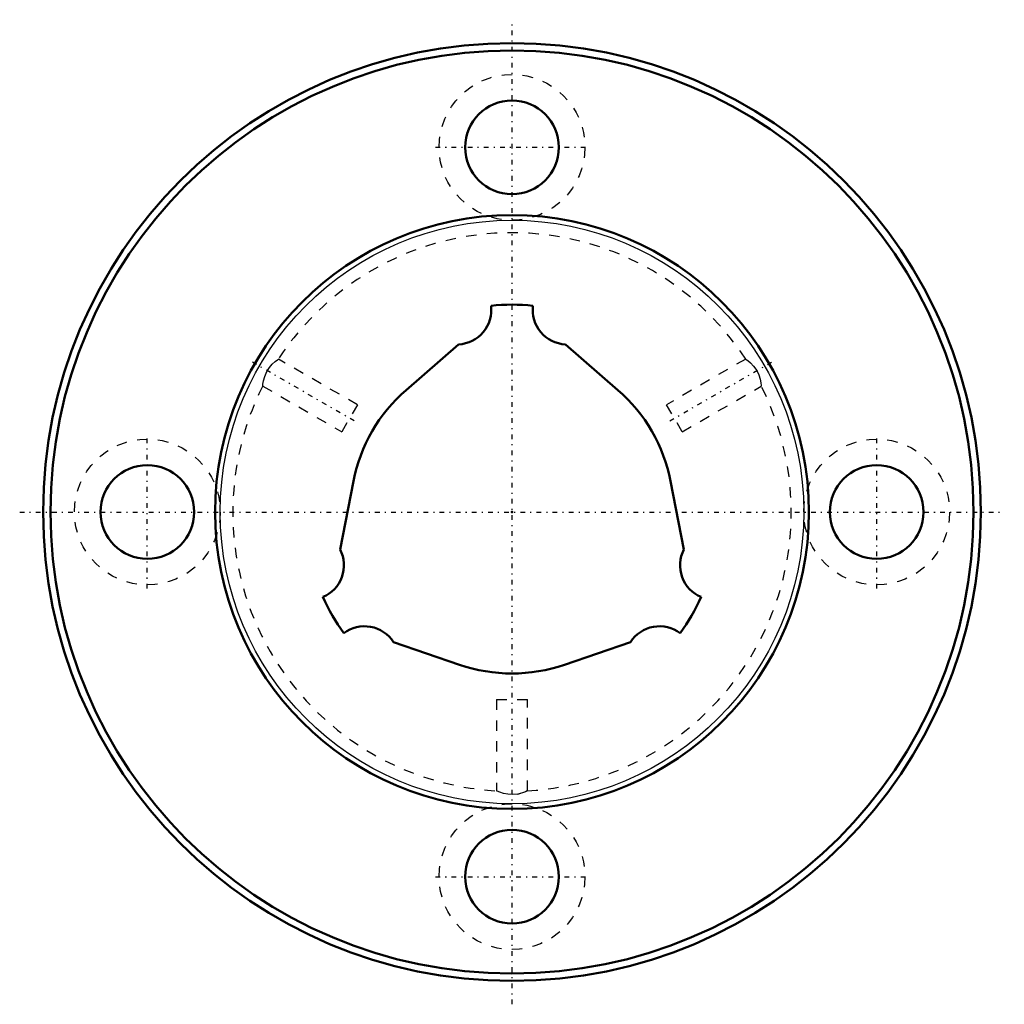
# Model space of a CAD drawing. Header units: millimetres. Extents: x -47.2 to 47.3, y -47.3 to 47.2.
import ezdxf

# ---------------------------------------------------------------- set-up
doc = ezdxf.new("R2010")
doc.units = ezdxf.units.MM
doc.linetypes.add('Center', pattern=[1.5, 0.45, -0.5, 0.05, -0.5])
doc.linetypes.add('Dashed', pattern=[2, 1, -1])
for name, color, linetype, lineweight in [('2d ConnectionPoints', 7, 'Continuous', 50), ('AM_0', 7, 'Continuous', 50), ('AM_4', 3, 'Continuous', 25), ('AM_7', 7, 'Center', 25), ('AM_9', 6, 'Dashed', 25)]:
    doc.layers.add(name, color=color, linetype=linetype, lineweight=lineweight)

# ---------------------------------------------------------------- blocks, each defined once
blk = doc.blocks.new('1_LBF40_Nut_0_in_LBF40_360L_3601350__2')
at = {"layer": 'AM_0'}
for centre, radius in [((0, 0), 45), ((0, 0), 44.3), ((0, 35), 4.5), ((0, 0), 28.5), ((-35, 0), 4.5), ((35, 0), 4.5), ((0, -35), 4.5)]:
    blk.add_circle(centre, radius, dxfattribs=at)
at = {"layer": 'AM_4'}
blk.add_circle((0, 0), 28, dxfattribs=at)
at = {"layer": 'AM_7'}
for p, q in [((0, -47.25), (0, 47.25)), ((-7.35, 35), (7.35, 35)), ((-15.134, 8.737), (-25.136, 14.512)), ((15.134, 8.737), (25.136, 14.512)), ((-35, -7.35), (-35, 7.35)), ((35, -7.35), (35, 7.35)), ((-47.25, 0), (47.25, 0)), ((-7.35, -35), (7.35, -35))]:
    blk.add_line(p, q, dxfattribs=at)
at = {"layer": 'AM_9'}
for p, q in [((-14.838, 10.299), (-22.424, 14.679)), ((22.428, 14.681), (14.838, 10.299)), ((-23.93, 12.084), (-16.338, 7.701)), ((-23.92, 12.109), (-23.922, 12.092)), ((16.338, 7.701), (23.927, 12.082)), ((23.923, 12.082), (23.922, 12.092)), ((-14.838, 10.299), (-16.338, 7.701)), ((16.338, 7.701), (14.838, 10.299)), ((-1.5, -18), (1.5, -18)), ((-1.5, -18), (-1.5, -26.76)), ((1.5, -26.765), (1.5, -18)), ((0.559, -27.068), (0.641, -27.052)), ((0.641, -27.052), (0.856, -26.999))]:
    blk.add_line(p, q, dxfattribs=at)
for points in [[(-23.923, 12.08), (-23.92, 12.11), (-23.901, 12.28), (-23.85, 12.583), (-23.735, 13.01), (-23.534, 13.475), (-23.281, 13.869), (-23.007, 14.187), (-22.727, 14.445), (-22.506, 14.619), (-22.423, 14.678), (-22.423, 14.678)], [(22.423, 14.678), (22.466, 14.648), (22.621, 14.531), (22.875, 14.315), (23.193, 13.981), (23.483, 13.566), (23.682, 13.154), (23.809, 12.761), (23.884, 12.399), (23.917, 12.148), (23.923, 12.08)], [(1.5, -26.758), (1.463, -26.775), (1.296, -26.847), (0.995, -26.957), (0.557, -27.068), (0.053, -27.119), (-0.409, -27.092), (-0.817, -27.009), (-1.175, -26.895), (-1.423, -26.793), (-1.5, -26.758)]]:
    blk.add_lwpolyline(points, dxfattribs=at)
for centre in [(0, 35), (-35, 0), (35, 0), (0, -35)]:
    blk.add_circle(centre, 7, dxfattribs=at)
for start, end in [(33.18172, 146.79645), (153.17067, 266.80016), (273.17287, 26.81269)]:
    blk.add_arc((0, 0), 26.8, start, end, dxfattribs=at)
blk = doc.blocks.new('2_LBF401360_Spline_Shaft_0_in_LBF40_360L_3601350__2')
at = {"layer": 'AM_0'}
for p, q in [((-5.122, 16.085), (-10.169, 11.698)), ((10.169, 11.698), (5.122, 16.085)), ((-15.215, 2.958), (-16.491, -3.606)), ((16.491, -3.606), (15.215, 2.958)), ((-11.369, -12.479), (-5.046, -14.656)), ((5.046, -14.656), (11.369, -12.479))]:
    blk.add_line(p, q, dxfattribs=at)
for centre, radius, start, end in [((0, 0), 19.9, 84.19984, 95.80016), ((-5.285, 19.381), 3.3, 272.81602, 7.26458), ((5.285, 19.381), 3.3, 172.73542, 267.18398), ((0, 0), 15.5, 131, 169), ((0, 0), 15.5, 11, 49), ((-19.427, -5.114), 3.3, 292.73542, 27.18398), ((19.427, -5.114), 3.3, 152.81602, 247.26458), ((0, 0), 19.9, 204.19984, 215.80016), ((0, 0), 19.9, 324.19984, 335.80016), ((-14.142, -14.267), 3.3, 32.81602, 127.26458), ((14.142, -14.267), 3.3, 52.73542, 147.18398), ((0, 0), 15.5, 251, 289)]:
    blk.add_arc(centre, radius, start, end, dxfattribs=at)

msp = doc.modelspace()

# ---------------------------------------------------------------- linework, layer by layer
at = {"layer": '2d ConnectionPoints'}
msp.add_point((0, 0), dxfattribs=at)
msp.add_point((0, 0), dxfattribs=at)
msp.add_point((0, 0), dxfattribs=at)

# ---------------------------------------------------------------- block references
for name in ['1_LBF40_Nut_0_in_LBF40_360L_3601350__2', '2_LBF401360_Spline_Shaft_0_in_LBF40_360L_3601350__2']:
    msp.add_blockref(name, (0, 0))

doc.saveas('drawing.dxf')
